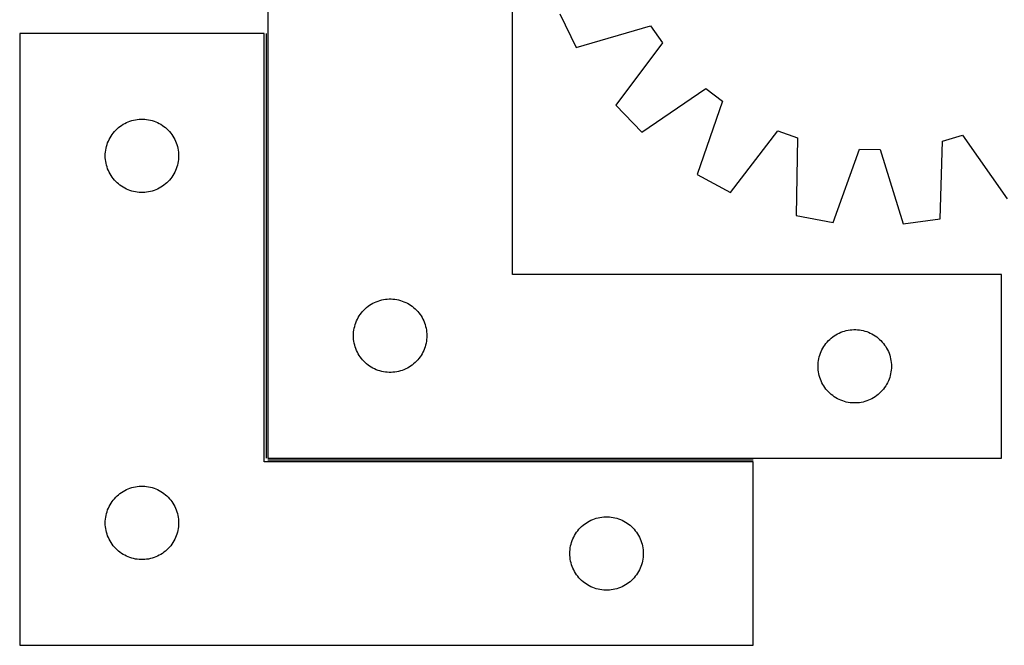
# Model space of a CAD drawing. Header units: millimetres. Extents: x 7 to 1488, y 7 to 467.
# Tile 1 of 6: x 7 to 410, y 11 to 267. Entities that reach past the tile are written whole.
import ezdxf

# ---------------------------------------------------------------- set-up
doc = ezdxf.new("R2010")
doc.units = ezdxf.units.MM
doc.layers.add('COMMON', color=5, linetype='CONTINUOUS', true_color=0x0000ff)
doc.layers.add('CUT', color=7, linetype='CONTINUOUS', true_color=0x000000)

msp = doc.modelspace()

# ---------------------------------------------------------------- linework, layer by layer
at = {"layer": 'COMMON'}
for p, q in [((107.711518, 261.276396), (107.711518, 87.776397)), ((108.461519, 87.026396), (306.961518, 87.026396))]:
    msp.add_line(p, q, dxfattribs=at)
at = {"layer": 'CUT'}
for p, q in [((108.461519, 337.776397), (108.461519, 87.776397)), ((208.461519, 162.776397), (208.461519, 337.776397)), ((227.835159, 269.333677), (234.504435, 255.468205)), ((234.504435, 255.468205), (264.980907, 264.421382)), ((264.980907, 264.421382), (269.860567, 257.370972)), ((106.961518, 261.276396), (6.961518, 261.276396)), ((6.961518, 261.276396), (6.961518, 11.276396)), ((106.961518, 86.276396), (106.961518, 261.276396)), ((269.860567, 257.370972), (250.745897, 232.001618)), ((261.373422, 220.87569), (287.591585, 238.808416)), ((287.591585, 238.808416), (294.411115, 233.610975)), ((294.411115, 233.610975), (284.071545, 203.576527)), ((250.745897, 232.001618), (261.373422, 220.87569)), ((52.033382, 225.443734), (52.769234, 225.678644)), ((52.769234, 225.678644), (53.516202, 225.875361)), ((53.516202, 225.875361), (54.272307, 226.033365)), ((54.272307, 226.033365), (55.035543, 226.152236)), ((55.035543, 226.152236), (55.803886, 226.231659)), ((55.803886, 226.231659), (56.575299, 226.271423)), ((56.575299, 226.271423), (57.347737, 226.271423)), ((57.347737, 226.271423), (58.11915, 226.231659)), ((58.11915, 226.231659), (58.887493, 226.152236)), ((58.887493, 226.152236), (59.650729, 226.033365)), ((59.650729, 226.033365), (60.406834, 225.875361)), ((60.406834, 225.875361), (61.153803, 225.678644)), ((61.153803, 225.678644), (61.889654, 225.443734)), ((45.694539, 221.178678), (46.219235, 221.745558)), ((46.219235, 221.745558), (46.772418, 222.284676)), ((46.772418, 222.284676), (47.35262, 222.794603)), ((47.35262, 222.794603), (47.958304, 223.273985)), ((47.958304, 223.273985), (48.587862, 223.721551)), ((48.587862, 223.721551), (49.239626, 224.136115)), ((49.239626, 224.136115), (49.911867, 224.516578)), ((49.911867, 224.516578), (50.602802, 224.86193)), ((50.602802, 224.86193), (51.3106, 225.171255)), ((51.3106, 225.171255), (52.033382, 225.443734)), ((61.889654, 225.443734), (62.612436, 225.171255)), ((62.612436, 225.171255), (63.320234, 224.86193)), ((63.320234, 224.86193), (64.011169, 224.516578)), ((64.011169, 224.516578), (64.68341, 224.136115)), ((64.68341, 224.136115), (65.335174, 223.721551)), ((65.335174, 223.721551), (65.964732, 223.273985)), ((65.964732, 223.273985), (66.570416, 222.794603)), ((66.570416, 222.794603), (67.150618, 222.284676)), ((67.150618, 222.284676), (67.703801, 221.745558)), ((67.703801, 221.745558), (68.228497, 221.178678)), ((43.216764, 217.283204), (43.544212, 217.982803)), ((43.544212, 217.982803), (43.907239, 218.664617)), ((43.907239, 218.664617), (44.304885, 219.326839)), ((44.304885, 219.326839), (44.736093, 219.967712)), ((44.736093, 219.967712), (45.199721, 220.585538)), ((45.199721, 220.585538), (45.694539, 221.178678)), ((68.228497, 221.178678), (68.723315, 220.585538)), ((68.723315, 220.585538), (69.186943, 219.967712)), ((69.186943, 219.967712), (69.618151, 219.326839)), ((69.618151, 219.326839), (70.015797, 218.664617)), ((70.015797, 218.664617), (70.378824, 217.982803)), ((70.378824, 217.982803), (70.706272, 217.283204)), ((297.617022, 196.279227), (317.010461, 221.436121)), ((317.010461, 221.436121), (325.102316, 218.600411)), ((325.102316, 218.600411), (324.549955, 186.840851)), ((384.369357, 217.242518), (392.582593, 219.704654)), ((392.582593, 219.704654), (410.803525, 193.685961)), ((42.04102, 212.818711), (42.1402, 213.584754)), ((42.1402, 213.584754), (42.278683, 214.344677)), ((42.278683, 214.344677), (42.456102, 215.096463)), ((42.456102, 215.096463), (42.671987, 215.838118)), ((42.671987, 215.838118), (42.925766, 216.567677)), ((42.925766, 216.567677), (43.216764, 217.283204)), ((70.706272, 217.283204), (70.99727, 216.567677)), ((70.99727, 216.567677), (71.251049, 215.838118)), ((71.251049, 215.838118), (71.466934, 215.096463)), ((71.466934, 215.096463), (71.644353, 214.344677)), ((71.644353, 214.344677), (71.782836, 213.584754)), ((71.782836, 213.584754), (71.882016, 212.818711)), ((339.68746, 184.086489), (350.357808, 214.005019)), ((350.357808, 214.005019), (358.929902, 213.80862)), ((358.929902, 213.80862), (368.21882, 183.432795)), ((383.466586, 185.490986), (384.369357, 217.242518)), ((41.961518, 211.276396), (41.981407, 212.048577)), ((41.981407, 210.504215), (41.961518, 211.276396)), ((41.981407, 212.048577), (42.04102, 212.818711)), ((42.04102, 209.734081), (41.981407, 210.504215)), ((42.1402, 208.968037), (42.04102, 209.734081)), ((71.882016, 209.734081), (71.782836, 208.968037)), ((71.882016, 212.818711), (71.941629, 212.048577)), ((71.941629, 210.504215), (71.882016, 209.734081)), ((71.941629, 212.048577), (71.961518, 211.276396)), ((71.961518, 211.276396), (71.941629, 210.504215)), ((42.278683, 208.208115), (42.1402, 208.968037)), ((42.456102, 207.456329), (42.278683, 208.208115)), ((42.671987, 206.714673), (42.456102, 207.456329)), ((42.925766, 205.985115), (42.671987, 206.714673)), ((43.216764, 205.269587), (42.925766, 205.985115)), ((70.99727, 205.985115), (70.706272, 205.269587)), ((71.251049, 206.714673), (70.99727, 205.985115)), ((71.466934, 207.456329), (71.251049, 206.714673)), ((71.644353, 208.208115), (71.466934, 207.456329)), ((71.782836, 208.968037), (71.644353, 208.208115)), ((43.544212, 204.569989), (43.216764, 205.269587)), ((43.907239, 203.888175), (43.544212, 204.569989)), ((44.304885, 203.225953), (43.907239, 203.888175)), ((44.736093, 202.585079), (44.304885, 203.225953)), ((45.199721, 201.967254), (44.736093, 202.585079)), ((45.694539, 201.374114), (45.199721, 201.967254)), ((46.219235, 200.807234), (45.694539, 201.374114)), ((68.228497, 201.374114), (67.703801, 200.807234)), ((68.723315, 201.967254), (68.228497, 201.374114)), ((69.186943, 202.585079), (68.723315, 201.967254)), ((69.618151, 203.225953), (69.186943, 202.585079)), ((70.015797, 203.888175), (69.618151, 203.225953)), ((70.378824, 204.569989), (70.015797, 203.888175)), ((70.706272, 205.269587), (70.378824, 204.569989)), ((284.071545, 203.576527), (297.617022, 196.279227)), ((46.772418, 200.268115), (46.219235, 200.807234)), ((47.35262, 199.758189), (46.772418, 200.268115)), ((47.958304, 199.278807), (47.35262, 199.758189)), ((48.587862, 198.831241), (47.958304, 199.278807)), ((49.239626, 198.416676), (48.587862, 198.831241)), ((49.911867, 198.036214), (49.239626, 198.416676)), ((50.602802, 197.690862), (49.911867, 198.036214)), ((51.3106, 197.381536), (50.602802, 197.690862)), ((52.033382, 197.109057), (51.3106, 197.381536)), ((62.612436, 197.381536), (61.889654, 197.109057)), ((63.320234, 197.690862), (62.612436, 197.381536)), ((64.011169, 198.036214), (63.320234, 197.690862)), ((64.68341, 198.416676), (64.011169, 198.036214)), ((65.335174, 198.831241), (64.68341, 198.416676)), ((65.964732, 199.278807), (65.335174, 198.831241)), ((66.570416, 199.758189), (65.964732, 199.278807)), ((67.150618, 200.268115), (66.570416, 199.758189)), ((67.703801, 200.807234), (67.150618, 200.268115)), ((52.769234, 196.874148), (52.033382, 197.109057)), ((53.516202, 196.67743), (52.769234, 196.874148)), ((54.272307, 196.519427), (53.516202, 196.67743)), ((55.035543, 196.400556), (54.272307, 196.519427)), ((55.803886, 196.321133), (55.035543, 196.400556)), ((56.575299, 196.281369), (55.803886, 196.321133)), ((57.347737, 196.281369), (56.575299, 196.281369)), ((58.11915, 196.321133), (57.347737, 196.281369)), ((58.887493, 196.400556), (58.11915, 196.321133)), ((59.650729, 196.519427), (58.887493, 196.400556)), ((60.406834, 196.67743), (59.650729, 196.519427)), ((61.153803, 196.874148), (60.406834, 196.67743)), ((61.889654, 197.109057), (61.153803, 196.874148)), ((324.549955, 186.840851), (339.68746, 184.086489)), ((368.21882, 183.432795), (383.466586, 185.490986)), ((408.461519, 162.776397), (208.461519, 162.776397)), ((408.461519, 87.776397), (408.461519, 162.776397)), ((148.272419, 148.784677), (148.852621, 149.294604)), ((148.852621, 149.294604), (149.458305, 149.773986)), ((149.458305, 149.773986), (150.087863, 150.221552)), ((150.087863, 150.221552), (150.739627, 150.636116)), ((150.739627, 150.636116), (151.411868, 151.016579)), ((151.411868, 151.016579), (152.102803, 151.361931)), ((152.102803, 151.361931), (152.810601, 151.671256)), ((152.810601, 151.671256), (153.533383, 151.943735)), ((153.533383, 151.943735), (154.269235, 152.178645)), ((154.269235, 152.178645), (155.016203, 152.375362)), ((155.016203, 152.375362), (155.772308, 152.533366)), ((155.772308, 152.533366), (156.535544, 152.652237)), ((156.535544, 152.652237), (157.303887, 152.73166)), ((157.303887, 152.73166), (158.0753, 152.771424)), ((158.0753, 152.771424), (158.847738, 152.771424)), ((158.847738, 152.771424), (159.619151, 152.73166)), ((159.619151, 152.73166), (160.387494, 152.652237)), ((160.387494, 152.652237), (161.15073, 152.533366)), ((161.15073, 152.533366), (161.906835, 152.375362)), ((161.906835, 152.375362), (162.653804, 152.178645)), ((162.653804, 152.178645), (163.389655, 151.943735)), ((163.389655, 151.943735), (164.112437, 151.671256)), ((164.112437, 151.671256), (164.820235, 151.361931)), ((164.820235, 151.361931), (165.51117, 151.016579)), ((165.51117, 151.016579), (166.183411, 150.636116)), ((166.183411, 150.636116), (166.835175, 150.221552)), ((166.835175, 150.221552), (167.464733, 149.773986)), ((167.464733, 149.773986), (168.070417, 149.294604)), ((168.070417, 149.294604), (168.650619, 148.784677)), ((145.044213, 144.482804), (145.40724, 145.164618)), ((145.40724, 145.164618), (145.804886, 145.82684)), ((145.804886, 145.82684), (146.236094, 146.467713)), ((146.236094, 146.467713), (146.699722, 147.085539)), ((146.699722, 147.085539), (147.19454, 147.678679)), ((147.19454, 147.678679), (147.719236, 148.245559)), ((147.719236, 148.245559), (148.272419, 148.784677)), ((168.650619, 148.784677), (169.203802, 148.245559)), ((169.203802, 148.245559), (169.728498, 147.678679)), ((169.728498, 147.678679), (170.223316, 147.085539)), ((170.223316, 147.085539), (170.686944, 146.467713)), ((170.686944, 146.467713), (171.118152, 145.82684)), ((171.118152, 145.82684), (171.515798, 145.164618)), ((171.515798, 145.164618), (171.878825, 144.482804)), ((143.778684, 140.844678), (143.956103, 141.596464)), ((143.956103, 141.596464), (144.171988, 142.338119)), ((144.171988, 142.338119), (144.425767, 143.067678)), ((144.425767, 143.067678), (144.716765, 143.783205)), ((144.716765, 143.783205), (145.044213, 144.482804)), ((171.878825, 144.482804), (172.206273, 143.783205)), ((172.206273, 143.783205), (172.497271, 143.067678)), ((172.497271, 143.067678), (172.75105, 142.338119)), ((172.75105, 142.338119), (172.966935, 141.596464)), ((172.966935, 141.596464), (173.144354, 140.844678)), ((143.461519, 137.776397), (143.481408, 138.548578)), ((143.481408, 137.004216), (143.461519, 137.776397)), ((143.481408, 138.548578), (143.541021, 139.318712)), ((143.541021, 136.234082), (143.481408, 137.004216)), ((143.541021, 139.318712), (143.640201, 140.084755)), ((143.640201, 140.084755), (143.778684, 140.844678)), ((173.144354, 140.844678), (173.282837, 140.084755)), ((173.282837, 140.084755), (173.382017, 139.318712)), ((173.382017, 139.318712), (173.44163, 138.548578)), ((173.44163, 137.004216), (173.382017, 136.234082)), ((173.44163, 138.548578), (173.461519, 137.776397)), ((173.461519, 137.776397), (173.44163, 137.004216)), ((338.852621, 136.794604), (339.458305, 137.273986)), ((339.458305, 137.273986), (340.087863, 137.721552)), ((340.087863, 137.721552), (340.739627, 138.136116)), ((340.739627, 138.136116), (341.411868, 138.516579)), ((341.411868, 138.516579), (342.102803, 138.861931)), ((342.102803, 138.861931), (342.810601, 139.171256)), ((342.810601, 139.171256), (343.533383, 139.443735)), ((343.533383, 139.443735), (344.269235, 139.678645)), ((344.269235, 139.678645), (345.016203, 139.875362)), ((345.016203, 139.875362), (345.772308, 140.033366)), ((345.772308, 140.033366), (346.535544, 140.152237)), ((346.535544, 140.152237), (347.303887, 140.23166)), ((347.303887, 140.23166), (348.0753, 140.271424)), ((348.0753, 140.271424), (348.847738, 140.271424)), ((348.847738, 140.271424), (349.619151, 140.23166)), ((349.619151, 140.23166), (350.387494, 140.152237)), ((350.387494, 140.152237), (351.15073, 140.033366)), ((351.15073, 140.033366), (351.906835, 139.875362)), ((351.906835, 139.875362), (352.653804, 139.678645)), ((352.653804, 139.678645), (353.389655, 139.443735)), ((353.389655, 139.443735), (354.112437, 139.171256)), ((354.112437, 139.171256), (354.820235, 138.861931)), ((354.820235, 138.861931), (355.51117, 138.516579)), ((355.51117, 138.516579), (356.183411, 138.136116)), ((356.183411, 138.136116), (356.835175, 137.721552)), ((356.835175, 137.721552), (357.464733, 137.273986)), ((357.464733, 137.273986), (358.070417, 136.794604)), ((143.640201, 135.468038), (143.541021, 136.234082)), ((143.778684, 134.708116), (143.640201, 135.468038)), ((143.956103, 133.95633), (143.778684, 134.708116)), ((144.171988, 133.214674), (143.956103, 133.95633)), ((144.425767, 132.485116), (144.171988, 133.214674)), ((172.75105, 133.214674), (172.497271, 132.485116)), ((172.966935, 133.95633), (172.75105, 133.214674)), ((173.144354, 134.708116), (172.966935, 133.95633)), ((173.282837, 135.468038), (173.144354, 134.708116)), ((173.382017, 136.234082), (173.282837, 135.468038)), ((335.40724, 132.664618), (335.804886, 133.32684)), ((335.804886, 133.32684), (336.236094, 133.967713)), ((336.236094, 133.967713), (336.699722, 134.585539)), ((336.699722, 134.585539), (337.19454, 135.178679)), ((337.19454, 135.178679), (337.719236, 135.745559)), ((337.719236, 135.745559), (338.272419, 136.284677)), ((338.272419, 136.284677), (338.852621, 136.794604)), ((358.070417, 136.794604), (358.650619, 136.284677)), ((358.650619, 136.284677), (359.203802, 135.745559)), ((359.203802, 135.745559), (359.728498, 135.178679)), ((359.728498, 135.178679), (360.223316, 134.585539)), ((360.223316, 134.585539), (360.686944, 133.967713)), ((360.686944, 133.967713), (361.118152, 133.32684)), ((361.118152, 133.32684), (361.515798, 132.664618)), ((144.716765, 131.769588), (144.425767, 132.485116)), ((145.044213, 131.06999), (144.716765, 131.769588)), ((145.40724, 130.388176), (145.044213, 131.06999)), ((145.804886, 129.725954), (145.40724, 130.388176)), ((146.236094, 129.08508), (145.804886, 129.725954)), ((146.699722, 128.467255), (146.236094, 129.08508)), ((170.686944, 129.08508), (170.223316, 128.467255)), ((171.118152, 129.725954), (170.686944, 129.08508)), ((171.515798, 130.388176), (171.118152, 129.725954)), ((171.878825, 131.06999), (171.515798, 130.388176)), ((172.206273, 131.769588), (171.878825, 131.06999)), ((172.497271, 132.485116), (172.206273, 131.769588)), ((333.778684, 128.344678), (333.956103, 129.096464)), ((333.956103, 129.096464), (334.171988, 129.838119)), ((334.171988, 129.838119), (334.425767, 130.567678)), ((334.425767, 130.567678), (334.716765, 131.283205)), ((334.716765, 131.283205), (335.044213, 131.982804)), ((335.044213, 131.982804), (335.40724, 132.664618)), ((361.515798, 132.664618), (361.878825, 131.982804)), ((361.878825, 131.982804), (362.206273, 131.283205)), ((362.206273, 131.283205), (362.497271, 130.567678)), ((362.497271, 130.567678), (362.75105, 129.838119)), ((362.75105, 129.838119), (362.966935, 129.096464)), ((362.966935, 129.096464), (363.144354, 128.344678)), ((147.19454, 127.874115), (146.699722, 128.467255)), ((147.719236, 127.307235), (147.19454, 127.874115)), ((148.272419, 126.768116), (147.719236, 127.307235)), ((148.852621, 126.25819), (148.272419, 126.768116)), ((149.458305, 125.778808), (148.852621, 126.25819)), ((150.087863, 125.331242), (149.458305, 125.778808)), ((150.739627, 124.916677), (150.087863, 125.331242)), ((151.411868, 124.536215), (150.739627, 124.916677)), ((166.183411, 124.916677), (165.51117, 124.536215)), ((166.835175, 125.331242), (166.183411, 124.916677)), ((167.464733, 125.778808), (166.835175, 125.331242)), ((168.070417, 126.25819), (167.464733, 125.778808)), ((168.650619, 126.768116), (168.070417, 126.25819)), ((169.203802, 127.307235), (168.650619, 126.768116)), ((169.728498, 127.874115), (169.203802, 127.307235)), ((170.223316, 128.467255), (169.728498, 127.874115)), ((333.461519, 125.276397), (333.481408, 126.048578)), ((333.481408, 124.504216), (333.461519, 125.276397)), ((333.481408, 126.048578), (333.541021, 126.818712)), ((333.541021, 126.818712), (333.640201, 127.584755)), ((333.640201, 127.584755), (333.778684, 128.344678)), ((363.144354, 128.344678), (363.282837, 127.584755)), ((363.282837, 127.584755), (363.382017, 126.818712)), ((363.382017, 126.818712), (363.44163, 126.048578)), ((363.44163, 126.048578), (363.461519, 125.276397)), ((363.461519, 125.276397), (363.44163, 124.504216)), ((152.102803, 124.190863), (151.411868, 124.536215)), ((152.810601, 123.881537), (152.102803, 124.190863)), ((153.533383, 123.609058), (152.810601, 123.881537)), ((154.269235, 123.374149), (153.533383, 123.609058)), ((155.016203, 123.177431), (154.269235, 123.374149)), ((155.772308, 123.019428), (155.016203, 123.177431)), ((156.535544, 122.900557), (155.772308, 123.019428)), ((157.303887, 122.821134), (156.535544, 122.900557)), ((158.0753, 122.78137), (157.303887, 122.821134)), ((158.847738, 122.78137), (158.0753, 122.78137)), ((159.619151, 122.821134), (158.847738, 122.78137)), ((160.387494, 122.900557), (159.619151, 122.821134)), ((161.15073, 123.019428), (160.387494, 122.900557)), ((161.906835, 123.177431), (161.15073, 123.019428)), ((162.653804, 123.374149), (161.906835, 123.177431)), ((163.389655, 123.609058), (162.653804, 123.374149)), ((164.112437, 123.881537), (163.389655, 123.609058)), ((164.820235, 124.190863), (164.112437, 123.881537)), ((165.51117, 124.536215), (164.820235, 124.190863)), ((333.541021, 123.734082), (333.481408, 124.504216)), ((333.640201, 122.968038), (333.541021, 123.734082)), ((333.778684, 122.208116), (333.640201, 122.968038)), ((333.956103, 121.45633), (333.778684, 122.208116)), ((334.171988, 120.714674), (333.956103, 121.45633)), ((362.966935, 121.45633), (362.75105, 120.714674)), ((363.144354, 122.208116), (362.966935, 121.45633)), ((363.282837, 122.968038), (363.144354, 122.208116)), ((363.382017, 123.734082), (363.282837, 122.968038)), ((363.44163, 124.504216), (363.382017, 123.734082)), ((334.425767, 119.985116), (334.171988, 120.714674)), ((334.716765, 119.269588), (334.425767, 119.985116)), ((335.044213, 118.56999), (334.716765, 119.269588)), ((335.40724, 117.888176), (335.044213, 118.56999)), ((335.804886, 117.225954), (335.40724, 117.888176)), ((336.236094, 116.58508), (335.804886, 117.225954)), ((361.118152, 117.225954), (360.686944, 116.58508)), ((361.515798, 117.888176), (361.118152, 117.225954)), ((361.878825, 118.56999), (361.515798, 117.888176)), ((362.206273, 119.269588), (361.878825, 118.56999)), ((362.497271, 119.985116), (362.206273, 119.269588)), ((362.75105, 120.714674), (362.497271, 119.985116)), ((336.699722, 115.967255), (336.236094, 116.58508)), ((337.19454, 115.374115), (336.699722, 115.967255)), ((337.719236, 114.807235), (337.19454, 115.374115)), ((338.272419, 114.268116), (337.719236, 114.807235)), ((338.852621, 113.75819), (338.272419, 114.268116)), ((339.458305, 113.278808), (338.852621, 113.75819)), ((340.087863, 112.831242), (339.458305, 113.278808)), ((340.739627, 112.416677), (340.087863, 112.831242)), ((356.835175, 112.831242), (356.183411, 112.416677)), ((357.464733, 113.278808), (356.835175, 112.831242)), ((358.070417, 113.75819), (357.464733, 113.278808)), ((358.650619, 114.268116), (358.070417, 113.75819)), ((359.203802, 114.807235), (358.650619, 114.268116)), ((359.728498, 115.374115), (359.203802, 114.807235)), ((360.223316, 115.967255), (359.728498, 115.374115)), ((360.686944, 116.58508), (360.223316, 115.967255)), ((341.411868, 112.036215), (340.739627, 112.416677)), ((342.102803, 111.690863), (341.411868, 112.036215)), ((342.810601, 111.381537), (342.102803, 111.690863)), ((343.533383, 111.109058), (342.810601, 111.381537)), ((344.269235, 110.874149), (343.533383, 111.109058)), ((345.016203, 110.677431), (344.269235, 110.874149)), ((345.772308, 110.519428), (345.016203, 110.677431)), ((346.535544, 110.400557), (345.772308, 110.519428)), ((347.303887, 110.321134), (346.535544, 110.400557)), ((348.0753, 110.28137), (347.303887, 110.321134)), ((348.847738, 110.28137), (348.0753, 110.28137)), ((349.619151, 110.321134), (348.847738, 110.28137)), ((350.387494, 110.400557), (349.619151, 110.321134)), ((351.15073, 110.519428), (350.387494, 110.400557)), ((351.906835, 110.677431), (351.15073, 110.519428)), ((352.653804, 110.874149), (351.906835, 110.677431)), ((353.389655, 111.109058), (352.653804, 110.874149)), ((354.112437, 111.381537), (353.389655, 111.109058)), ((354.820235, 111.690863), (354.112437, 111.381537)), ((355.51117, 112.036215), (354.820235, 111.690863)), ((356.183411, 112.416677), (355.51117, 112.036215)), ((306.961518, 86.276396), (106.961518, 86.276396)), ((108.461519, 87.776397), (408.461519, 87.776397)), ((306.961518, 11.276396), (306.961518, 86.276396)), ((46.772418, 72.284676), (47.35262, 72.794603)), ((47.35262, 72.794603), (47.958304, 73.273985)), ((47.958304, 73.273985), (48.587862, 73.721551)), ((48.587862, 73.721551), (49.239626, 74.136115)), ((49.239626, 74.136115), (49.911867, 74.516578)), ((49.911867, 74.516578), (50.602802, 74.86193)), ((50.602802, 74.86193), (51.3106, 75.171255)), ((51.3106, 75.171255), (52.033382, 75.443734)), ((52.033382, 75.443734), (52.769234, 75.678644)), ((52.769234, 75.678644), (53.516202, 75.875361)), ((53.516202, 75.875361), (54.272307, 76.033365)), ((54.272307, 76.033365), (55.035543, 76.152236)), ((55.035543, 76.152236), (55.803886, 76.231659)), ((55.803886, 76.231659), (56.575299, 76.271423)), ((56.575299, 76.271423), (57.347737, 76.271423)), ((57.347737, 76.271423), (58.11915, 76.231659)), ((58.11915, 76.231659), (58.887493, 76.152236)), ((58.887493, 76.152236), (59.650729, 76.033365)), ((59.650729, 76.033365), (60.406834, 75.875361)), ((60.406834, 75.875361), (61.153803, 75.678644)), ((61.153803, 75.678644), (61.889654, 75.443734)), ((61.889654, 75.443734), (62.612436, 75.171255)), ((62.612436, 75.171255), (63.320234, 74.86193)), ((63.320234, 74.86193), (64.011169, 74.516578)), ((64.011169, 74.516578), (64.68341, 74.136115)), ((64.68341, 74.136115), (65.335174, 73.721551)), ((65.335174, 73.721551), (65.964732, 73.273985)), ((65.964732, 73.273985), (66.570416, 72.794603)), ((66.570416, 72.794603), (67.150618, 72.284676)), ((43.544212, 67.982803), (43.907239, 68.664617)), ((43.907239, 68.664617), (44.304885, 69.326839)), ((44.304885, 69.326839), (44.736093, 69.967712)), ((44.736093, 69.967712), (45.199721, 70.585538)), ((45.199721, 70.585538), (45.694539, 71.178678)), ((45.694539, 71.178678), (46.219235, 71.745558)), ((46.219235, 71.745558), (46.772418, 72.284676)), ((67.150618, 72.284676), (67.703801, 71.745558)), ((67.703801, 71.745558), (68.228497, 71.178678)), ((68.228497, 71.178678), (68.723315, 70.585538)), ((68.723315, 70.585538), (69.186943, 69.967712)), ((69.186943, 69.967712), (69.618151, 69.326839)), ((69.618151, 69.326839), (70.015797, 68.664617)), ((70.015797, 68.664617), (70.378824, 67.982803)), ((42.278683, 64.344677), (42.456102, 65.096463)), ((42.456102, 65.096463), (42.671987, 65.838118)), ((42.671987, 65.838118), (42.925766, 66.567677)), ((42.925766, 66.567677), (43.216764, 67.283204)), ((43.216764, 67.283204), (43.544212, 67.982803)), ((70.378824, 67.982803), (70.706272, 67.283204)), ((70.706272, 67.283204), (70.99727, 66.567677)), ((70.99727, 66.567677), (71.251049, 65.838118)), ((71.251049, 65.838118), (71.466934, 65.096463)), ((71.466934, 65.096463), (71.644353, 64.344677)), ((41.961518, 61.276396), (41.981407, 62.048577)), ((41.981407, 60.504215), (41.961518, 61.276396)), ((41.981407, 62.048577), (42.04102, 62.818711)), ((42.04102, 59.734081), (41.981407, 60.504215)), ((42.04102, 62.818711), (42.1402, 63.584754)), ((42.1402, 63.584754), (42.278683, 64.344677)), ((71.644353, 64.344677), (71.782836, 63.584754)), ((71.782836, 63.584754), (71.882016, 62.818711)), ((71.882016, 62.818711), (71.941629, 62.048577)), ((71.941629, 60.504215), (71.882016, 59.734081)), ((71.941629, 62.048577), (71.961518, 61.276396)), ((71.961518, 61.276396), (71.941629, 60.504215)), ((237.35262, 60.294603), (237.958304, 60.773985)), ((237.958304, 60.773985), (238.587862, 61.221551)), ((238.587862, 61.221551), (239.239626, 61.636115)), ((239.239626, 61.636115), (239.911867, 62.016578)), ((239.911867, 62.016578), (240.602802, 62.36193)), ((240.602802, 62.36193), (241.3106, 62.671255)), ((241.3106, 62.671255), (242.033382, 62.943734)), ((242.033382, 62.943734), (242.769234, 63.178644)), ((242.769234, 63.178644), (243.516202, 63.375361)), ((243.516202, 63.375361), (244.272307, 63.533365)), ((244.272307, 63.533365), (245.035543, 63.652236)), ((245.035543, 63.652236), (245.803886, 63.731659)), ((245.803886, 63.731659), (246.575299, 63.771423)), ((246.575299, 63.771423), (247.347737, 63.771423)), ((247.347737, 63.771423), (248.11915, 63.731659)), ((248.11915, 63.731659), (248.887493, 63.652236)), ((248.887493, 63.652236), (249.650729, 63.533365)), ((249.650729, 63.533365), (250.406834, 63.375361)), ((250.406834, 63.375361), (251.153803, 63.178644)), ((251.153803, 63.178644), (251.889654, 62.943734)), ((251.889654, 62.943734), (252.612436, 62.671255)), ((252.612436, 62.671255), (253.320234, 62.36193)), ((253.320234, 62.36193), (254.011169, 62.016578)), ((254.011169, 62.016578), (254.68341, 61.636115)), ((254.68341, 61.636115), (255.335174, 61.221551)), ((255.335174, 61.221551), (255.964732, 60.773985)), ((255.964732, 60.773985), (256.570416, 60.294603)), ((42.1402, 58.968037), (42.04102, 59.734081)), ((42.278683, 58.208115), (42.1402, 58.968037)), ((42.456102, 57.456329), (42.278683, 58.208115)), ((42.671987, 56.714673), (42.456102, 57.456329)), ((42.925766, 55.985115), (42.671987, 56.714673)), ((71.251049, 56.714673), (70.99727, 55.985115)), ((71.466934, 57.456329), (71.251049, 56.714673)), ((71.644353, 58.208115), (71.466934, 57.456329)), ((71.782836, 58.968037), (71.644353, 58.208115)), ((71.882016, 59.734081), (71.782836, 58.968037)), ((233.907239, 56.164617), (234.304885, 56.826839)), ((234.304885, 56.826839), (234.736093, 57.467712)), ((234.736093, 57.467712), (235.199721, 58.085538)), ((235.199721, 58.085538), (235.694539, 58.678678)), ((235.694539, 58.678678), (236.219235, 59.245558)), ((236.219235, 59.245558), (236.772418, 59.784676)), ((236.772418, 59.784676), (237.35262, 60.294603)), ((256.570416, 60.294603), (257.150618, 59.784676)), ((257.150618, 59.784676), (257.703801, 59.245558)), ((257.703801, 59.245558), (258.228497, 58.678678)), ((258.228497, 58.678678), (258.723315, 58.085538)), ((258.723315, 58.085538), (259.186943, 57.467712)), ((259.186943, 57.467712), (259.618151, 56.826839)), ((259.618151, 56.826839), (260.015797, 56.164617)), ((43.216764, 55.269587), (42.925766, 55.985115)), ((43.544212, 54.569989), (43.216764, 55.269587)), ((43.907239, 53.888175), (43.544212, 54.569989)), ((44.304885, 53.225953), (43.907239, 53.888175)), ((44.736093, 52.585079), (44.304885, 53.225953)), ((45.199721, 51.967254), (44.736093, 52.585079)), ((69.186943, 52.585079), (68.723315, 51.967254)), ((69.618151, 53.225953), (69.186943, 52.585079)), ((70.015797, 53.888175), (69.618151, 53.225953)), ((70.378824, 54.569989), (70.015797, 53.888175)), ((70.706272, 55.269587), (70.378824, 54.569989)), ((70.99727, 55.985115), (70.706272, 55.269587)), ((232.278683, 51.844677), (232.456102, 52.596463)), ((232.456102, 52.596463), (232.671987, 53.338118)), ((232.671987, 53.338118), (232.925766, 54.067677)), ((232.925766, 54.067677), (233.216764, 54.783204)), ((233.216764, 54.783204), (233.544212, 55.482803)), ((233.544212, 55.482803), (233.907239, 56.164617)), ((260.015797, 56.164617), (260.378824, 55.482803)), ((260.378824, 55.482803), (260.706272, 54.783204)), ((260.706272, 54.783204), (260.99727, 54.067677)), ((260.99727, 54.067677), (261.251049, 53.338118)), ((261.251049, 53.338118), (261.466934, 52.596463)), ((261.466934, 52.596463), (261.644353, 51.844677)), ((45.694539, 51.374114), (45.199721, 51.967254)), ((46.219235, 50.807234), (45.694539, 51.374114)), ((46.772418, 50.268115), (46.219235, 50.807234)), ((47.35262, 49.758189), (46.772418, 50.268115)), ((47.958304, 49.278807), (47.35262, 49.758189)), ((48.587862, 48.831241), (47.958304, 49.278807)), ((49.239626, 48.416676), (48.587862, 48.831241)), ((49.911867, 48.036214), (49.239626, 48.416676)), ((64.68341, 48.416676), (64.011169, 48.036214)), ((65.335174, 48.831241), (64.68341, 48.416676)), ((65.964732, 49.278807), (65.335174, 48.831241)), ((66.570416, 49.758189), (65.964732, 49.278807)), ((67.150618, 50.268115), (66.570416, 49.758189)), ((67.703801, 50.807234), (67.150618, 50.268115)), ((68.228497, 51.374114), (67.703801, 50.807234)), ((68.723315, 51.967254), (68.228497, 51.374114)), ((231.961518, 48.776396), (231.981407, 49.548577)), ((231.981407, 48.004215), (231.961518, 48.776396)), ((231.981407, 49.548577), (232.04102, 50.318711)), ((232.04102, 50.318711), (232.1402, 51.084754)), ((232.1402, 51.084754), (232.278683, 51.844677)), ((261.644353, 51.844677), (261.782836, 51.084754)), ((261.782836, 51.084754), (261.882016, 50.318711)), ((261.882016, 50.318711), (261.941629, 49.548577)), ((261.941629, 49.548577), (261.961518, 48.776396)), ((261.961518, 48.776396), (261.941629, 48.004215)), ((50.602802, 47.690862), (49.911867, 48.036214)), ((51.3106, 47.381536), (50.602802, 47.690862)), ((52.033382, 47.109057), (51.3106, 47.381536)), ((52.769234, 46.874148), (52.033382, 47.109057)), ((53.516202, 46.67743), (52.769234, 46.874148)), ((54.272307, 46.519427), (53.516202, 46.67743)), ((55.035543, 46.400556), (54.272307, 46.519427)), ((55.803886, 46.321133), (55.035543, 46.400556)), ((56.575299, 46.281369), (55.803886, 46.321133)), ((57.347737, 46.281369), (56.575299, 46.281369)), ((58.11915, 46.321133), (57.347737, 46.281369)), ((58.887493, 46.400556), (58.11915, 46.321133)), ((59.650729, 46.519427), (58.887493, 46.400556)), ((60.406834, 46.67743), (59.650729, 46.519427)), ((61.153803, 46.874148), (60.406834, 46.67743)), ((61.889654, 47.109057), (61.153803, 46.874148)), ((62.612436, 47.381536), (61.889654, 47.109057)), ((63.320234, 47.690862), (62.612436, 47.381536)), ((64.011169, 48.036214), (63.320234, 47.690862)), ((232.04102, 47.234081), (231.981407, 48.004215)), ((232.1402, 46.468037), (232.04102, 47.234081)), ((232.278683, 45.708115), (232.1402, 46.468037)), ((232.456102, 44.956329), (232.278683, 45.708115)), ((232.671987, 44.214673), (232.456102, 44.956329)), ((261.466934, 44.956329), (261.251049, 44.214673)), ((261.644353, 45.708115), (261.466934, 44.956329)), ((261.782836, 46.468037), (261.644353, 45.708115)), ((261.882016, 47.234081), (261.782836, 46.468037)), ((261.941629, 48.004215), (261.882016, 47.234081)), ((232.925766, 43.485115), (232.671987, 44.214673)), ((233.216764, 42.769587), (232.925766, 43.485115)), ((233.544212, 42.069989), (233.216764, 42.769587)), ((233.907239, 41.388175), (233.544212, 42.069989)), ((234.304885, 40.725953), (233.907239, 41.388175)), ((234.736093, 40.085079), (234.304885, 40.725953)), ((259.618151, 40.725953), (259.186943, 40.085079)), ((260.015797, 41.388175), (259.618151, 40.725953)), ((260.378824, 42.069989), (260.015797, 41.388175)), ((260.706272, 42.769587), (260.378824, 42.069989)), ((260.99727, 43.485115), (260.706272, 42.769587)), ((261.251049, 44.214673), (260.99727, 43.485115)), ((235.199721, 39.467254), (234.736093, 40.085079)), ((235.694539, 38.874114), (235.199721, 39.467254)), ((236.219235, 38.307234), (235.694539, 38.874114)), ((236.772418, 37.768115), (236.219235, 38.307234)), ((237.35262, 37.258189), (236.772418, 37.768115)), ((237.958304, 36.778807), (237.35262, 37.258189)), ((238.587862, 36.331241), (237.958304, 36.778807)), ((239.239626, 35.916676), (238.587862, 36.331241)), ((255.335174, 36.331241), (254.68341, 35.916676)), ((255.964732, 36.778807), (255.335174, 36.331241)), ((256.570416, 37.258189), (255.964732, 36.778807)), ((257.150618, 37.768115), (256.570416, 37.258189)), ((257.703801, 38.307234), (257.150618, 37.768115)), ((258.228497, 38.874114), (257.703801, 38.307234)), ((258.723315, 39.467254), (258.228497, 38.874114)), ((259.186943, 40.085079), (258.723315, 39.467254)), ((239.911867, 35.536214), (239.239626, 35.916676)), ((240.602802, 35.190862), (239.911867, 35.536214)), ((241.3106, 34.881536), (240.602802, 35.190862)), ((242.033382, 34.609057), (241.3106, 34.881536)), ((242.769234, 34.374148), (242.033382, 34.609057)), ((243.516202, 34.17743), (242.769234, 34.374148)), ((244.272307, 34.019427), (243.516202, 34.17743)), ((245.035543, 33.900556), (244.272307, 34.019427)), ((245.803886, 33.821133), (245.035543, 33.900556)), ((246.575299, 33.781369), (245.803886, 33.821133)), ((247.347737, 33.781369), (246.575299, 33.781369)), ((248.11915, 33.821133), (247.347737, 33.781369)), ((248.887493, 33.900556), (248.11915, 33.821133)), ((249.650729, 34.019427), (248.887493, 33.900556)), ((250.406834, 34.17743), (249.650729, 34.019427)), ((251.153803, 34.374148), (250.406834, 34.17743)), ((251.889654, 34.609057), (251.153803, 34.374148)), ((252.612436, 34.881536), (251.889654, 34.609057)), ((253.320234, 35.190862), (252.612436, 34.881536)), ((254.011169, 35.536214), (253.320234, 35.190862)), ((254.68341, 35.916676), (254.011169, 35.536214)), ((6.961518, 11.276396), (306.961518, 11.276396))]:
    msp.add_line(p, q, dxfattribs=at)

doc.saveas('drawing.dxf')
